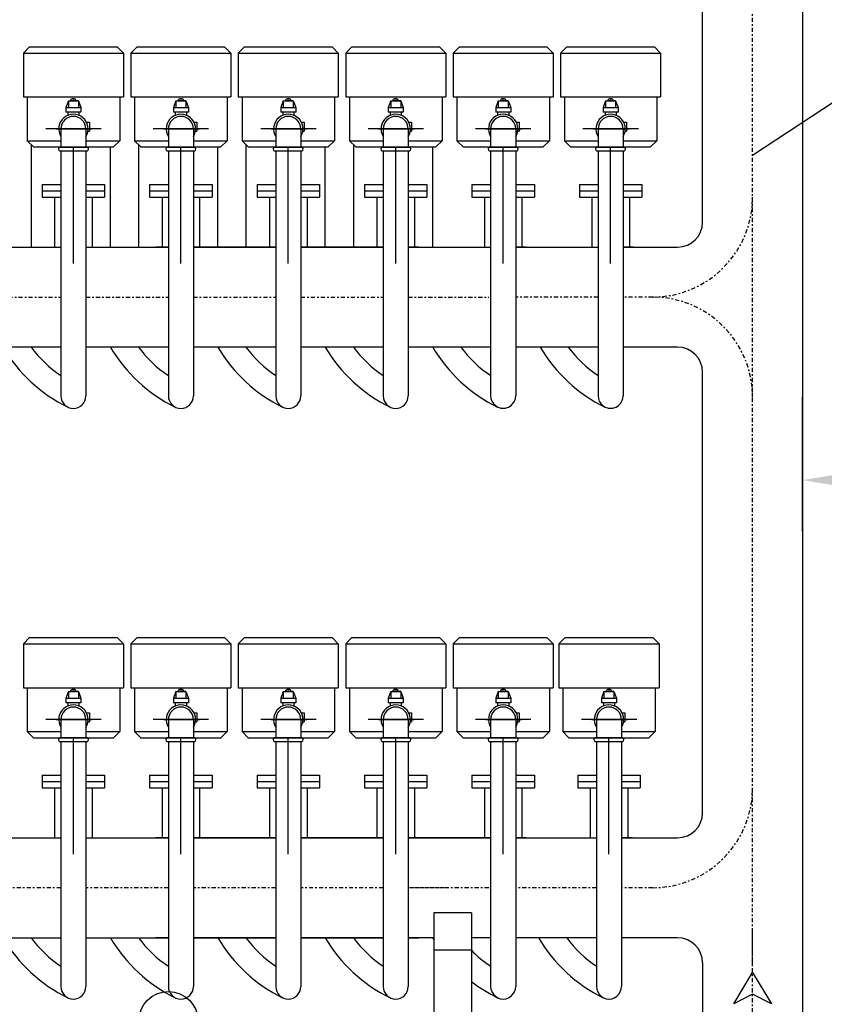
# Model space of a CAD drawing. Header units: millimetres. Extents: x -1738 to -1421, y 322 to 602.
# Tile 7 of 9: x -1536 to -1487, y 463 to 522. Entities that reach past the tile are written whole.
import ezdxf

# ---------------------------------------------------------------- set-up
doc = ezdxf.new("R2010")
doc.units = ezdxf.units.MM
doc.linetypes.add('TRAZO_Y_PUNTO', pattern=[1, 0.5, -0.25, 0, -0.25])
doc.layers.add('01___RLLN', color=7, linetype='Continuous')
doc.layers.add('POLIET', color=7, linetype='Continuous')

msp = doc.modelspace()

# ---------------------------------------------------------------- linework, layer by layer
at = {"lineweight": -3, "ltscale": 0.5}
for p, q in [((-1494.786, 510.334), (-1494.786, 536.76)), ((-1488.786, 535.26), (-1488.786, 459.038)), ((-1535.152, 520.834), (-1535.527, 520.459)), ((-1535.527, 520.459), (-1529.527, 520.459)), ((-1535.152, 520.834), (-1529.902, 520.834)), ((-1529.902, 520.834), (-1529.527, 520.459)), ((-1528.707, 520.834), (-1529.082, 520.459)), ((-1529.082, 520.459), (-1523.082, 520.459)), ((-1528.707, 520.834), (-1523.457, 520.834)), ((-1523.457, 520.834), (-1523.082, 520.459)), ((-1522.263, 520.834), (-1522.638, 520.459)), ((-1522.638, 520.459), (-1516.638, 520.459)), ((-1522.263, 520.834), (-1517.013, 520.834)), ((-1517.013, 520.834), (-1516.638, 520.459)), ((-1515.818, 520.834), (-1516.193, 520.459)), ((-1516.193, 520.459), (-1510.193, 520.459)), ((-1515.818, 520.834), (-1510.568, 520.834)), ((-1510.568, 520.834), (-1510.193, 520.459)), ((-1509.374, 520.834), (-1509.749, 520.459)), ((-1509.749, 520.459), (-1503.749, 520.459)), ((-1509.374, 520.834), (-1504.124, 520.834)), ((-1504.124, 520.834), (-1503.749, 520.459)), ((-1502.93, 520.834), (-1503.305, 520.459)), ((-1503.305, 520.459), (-1497.305, 520.459)), ((-1502.93, 520.834), (-1497.68, 520.834)), ((-1497.68, 520.834), (-1497.305, 520.459)), ((-1485.122, 518.719), (-1491.786, 514.32)), ((-1535.527, 517.834), (-1535.302, 517.834)), ((-1535.302, 517.834), (-1529.527, 517.834)), ((-1532.677, 517.608), (-1532.677, 517.691)), ((-1532.377, 517.608), (-1532.377, 517.691)), ((-1529.082, 517.834), (-1528.857, 517.834)), ((-1528.857, 517.834), (-1523.082, 517.834)), ((-1526.232, 517.608), (-1526.232, 517.691)), ((-1525.932, 517.608), (-1525.932, 517.691)), ((-1522.638, 517.834), (-1522.413, 517.834)), ((-1522.413, 517.834), (-1516.638, 517.834)), ((-1519.788, 517.608), (-1519.788, 517.691)), ((-1519.488, 517.608), (-1519.488, 517.691)), ((-1516.193, 517.834), (-1515.968, 517.834)), ((-1515.968, 517.834), (-1510.193, 517.834)), ((-1513.343, 517.608), (-1513.343, 517.691)), ((-1513.043, 517.608), (-1513.043, 517.691)), ((-1509.749, 517.834), (-1509.524, 517.834)), ((-1509.524, 517.834), (-1503.749, 517.834)), ((-1506.899, 517.608), (-1506.899, 517.691)), ((-1506.599, 517.608), (-1506.599, 517.691)), ((-1503.305, 517.834), (-1503.08, 517.834)), ((-1503.08, 517.834), (-1497.305, 517.834)), ((-1500.455, 517.608), (-1500.455, 517.691)), ((-1500.155, 517.608), (-1500.155, 517.691)), ((-1533.556, 515.92), (-1531.413, 515.92)), ((-1527.112, 515.92), (-1524.969, 515.92)), ((-1520.667, 515.92), (-1518.524, 515.92)), ((-1514.223, 515.92), (-1512.08, 515.92)), ((-1507.779, 515.92), (-1505.635, 515.92)), ((-1501.334, 515.92), (-1499.191, 515.92)), ((-1535.302, 515.209), (-1534.927, 514.834)), ((-1535.302, 515.209), (-1533.277, 515.209)), ((-1531.777, 515.209), (-1529.752, 515.209)), ((-1529.752, 515.209), (-1530.127, 514.834)), ((-1528.857, 515.209), (-1528.482, 514.834)), ((-1528.857, 515.209), (-1526.832, 515.209)), ((-1525.332, 515.209), (-1523.307, 515.209)), ((-1523.307, 515.209), (-1523.682, 514.834)), ((-1522.413, 515.209), (-1522.038, 514.834)), ((-1522.413, 515.209), (-1520.388, 515.209)), ((-1518.888, 515.209), (-1516.863, 515.209)), ((-1516.863, 515.209), (-1517.238, 514.834)), ((-1515.968, 515.209), (-1515.593, 514.834)), ((-1515.968, 515.209), (-1513.943, 515.209)), ((-1512.443, 515.209), (-1510.418, 515.209)), ((-1510.418, 515.209), (-1510.793, 514.834)), ((-1509.524, 515.209), (-1507.499, 515.209)), ((-1509.524, 515.209), (-1509.149, 514.834)), ((-1505.999, 515.209), (-1503.974, 515.209)), ((-1503.974, 515.209), (-1504.349, 514.834)), ((-1503.08, 515.209), (-1501.055, 515.209)), ((-1503.08, 515.209), (-1502.705, 514.834)), ((-1499.555, 515.209), (-1497.53, 515.209)), ((-1497.53, 515.209), (-1497.905, 514.834)), ((-1534.927, 514.834), (-1533.277, 514.834)), ((-1533.352, 514.603), (-1531.702, 514.603)), ((-1532.527, 509.942), (-1532.527, 514.828)), ((-1531.777, 514.834), (-1530.127, 514.834)), ((-1528.482, 514.834), (-1526.832, 514.834)), ((-1526.907, 514.603), (-1525.257, 514.603)), ((-1526.082, 509.942), (-1526.082, 514.828)), ((-1525.332, 514.834), (-1523.682, 514.834)), ((-1522.038, 514.834), (-1520.388, 514.834)), ((-1520.463, 514.603), (-1518.813, 514.603)), ((-1519.638, 509.942), (-1519.638, 514.828)), ((-1518.888, 514.834), (-1517.238, 514.834)), ((-1515.593, 514.834), (-1513.943, 514.834)), ((-1514.018, 514.603), (-1512.368, 514.603)), ((-1513.193, 509.942), (-1513.193, 514.828)), ((-1512.443, 514.834), (-1510.793, 514.834)), ((-1509.149, 514.834), (-1507.499, 514.834)), ((-1507.574, 514.603), (-1505.924, 514.603)), ((-1506.749, 509.942), (-1506.749, 514.828)), ((-1505.999, 514.834), (-1504.349, 514.834)), ((-1502.705, 514.834), (-1501.055, 514.834)), ((-1501.13, 514.603), (-1499.48, 514.603)), ((-1500.305, 509.942), (-1500.305, 514.828)), ((-1499.555, 514.834), (-1497.905, 514.834)), ((-1534.402, 512.584), (-1534.402, 511.834)), ((-1534.402, 512.584), (-1533.277, 512.584)), ((-1532.527, 507.842), (-1532.527, 512.727)), ((-1531.777, 512.584), (-1530.652, 512.584)), ((-1530.652, 512.584), (-1530.652, 511.834)), ((-1527.957, 512.584), (-1527.957, 511.834)), ((-1527.957, 512.584), (-1526.832, 512.584)), ((-1526.082, 507.842), (-1526.082, 512.727)), ((-1525.332, 512.584), (-1524.207, 512.584)), ((-1524.207, 512.584), (-1524.207, 511.834)), ((-1521.513, 512.584), (-1521.513, 511.834)), ((-1521.513, 512.584), (-1520.388, 512.584)), ((-1519.638, 507.842), (-1519.638, 512.727)), ((-1518.888, 512.584), (-1517.763, 512.584)), ((-1517.763, 512.584), (-1517.763, 511.834)), ((-1515.068, 512.584), (-1515.068, 511.834)), ((-1515.068, 512.584), (-1513.943, 512.584)), ((-1513.193, 507.842), (-1513.193, 512.727)), ((-1512.443, 512.584), (-1511.318, 512.584)), ((-1511.318, 512.584), (-1511.318, 511.834)), ((-1508.624, 512.584), (-1507.499, 512.584)), ((-1508.624, 512.584), (-1508.624, 511.834)), ((-1506.749, 507.842), (-1506.749, 512.727)), ((-1505.999, 512.584), (-1504.874, 512.584)), ((-1504.874, 512.584), (-1504.874, 511.834)), ((-1502.18, 512.584), (-1501.055, 512.584)), ((-1502.18, 512.584), (-1502.18, 511.834)), ((-1500.305, 507.842), (-1500.305, 512.727)), ((-1499.555, 512.584), (-1498.43, 512.584)), ((-1498.43, 512.584), (-1498.43, 511.834)), ((-1534.402, 512.209), (-1533.277, 512.209)), ((-1531.777, 512.209), (-1530.652, 512.209)), ((-1527.957, 512.209), (-1526.832, 512.209)), ((-1525.332, 512.209), (-1524.207, 512.209)), ((-1521.513, 512.209), (-1520.388, 512.209)), ((-1518.888, 512.209), (-1517.763, 512.209)), ((-1515.068, 512.209), (-1513.943, 512.209)), ((-1512.443, 512.209), (-1511.318, 512.209)), ((-1508.624, 512.209), (-1507.499, 512.209)), ((-1505.999, 512.209), (-1504.874, 512.209)), ((-1502.18, 512.209), (-1501.055, 512.209)), ((-1499.555, 512.209), (-1498.43, 512.209)), ((-1534.402, 511.834), (-1533.277, 511.834)), ((-1533.652, 511.834), (-1533.652, 508.834)), ((-1531.777, 511.834), (-1530.652, 511.834)), ((-1531.402, 511.834), (-1531.402, 508.834)), ((-1527.957, 511.834), (-1526.832, 511.834)), ((-1527.207, 511.834), (-1527.207, 508.834)), ((-1525.332, 511.834), (-1524.207, 511.834)), ((-1524.957, 511.834), (-1524.957, 508.834)), ((-1521.513, 511.834), (-1520.388, 511.834)), ((-1520.763, 511.834), (-1520.763, 508.834)), ((-1518.888, 511.834), (-1517.763, 511.834)), ((-1518.513, 511.834), (-1518.513, 508.834)), ((-1515.068, 511.834), (-1513.943, 511.834)), ((-1514.318, 511.834), (-1514.318, 508.834)), ((-1512.443, 511.834), (-1511.318, 511.834)), ((-1512.068, 511.834), (-1512.068, 508.834)), ((-1508.624, 511.834), (-1507.499, 511.834)), ((-1507.874, 511.834), (-1507.874, 508.834)), ((-1505.999, 511.834), (-1504.874, 511.834)), ((-1505.624, 511.834), (-1505.624, 508.834)), ((-1502.18, 511.834), (-1501.055, 511.834)), ((-1501.43, 511.834), (-1501.43, 508.834)), ((-1499.555, 511.834), (-1498.43, 511.834)), ((-1499.18, 511.834), (-1499.18, 508.834)), ((-1538.221, 508.834), (-1533.277, 508.834)), ((-1531.777, 508.834), (-1526.832, 508.834)), ((-1531.777, 508.834), (-1527.61, 508.834)), ((-1526.832, 508.834), (-1527.61, 508.834)), ((-1526.832, 508.834), (-1527.61, 508.834)), ((-1520.388, 508.834), (-1525.332, 508.834)), ((-1525.332, 508.834), (-1520.388, 508.834)), ((-1520.388, 508.834), (-1525.332, 508.834)), ((-1513.943, 508.834), (-1518.888, 508.834)), ((-1518.888, 508.834), (-1513.943, 508.834)), ((-1513.943, 508.834), (-1518.888, 508.834)), ((-1512.443, 508.834), (-1507.499, 508.834)), ((-1511.812, 508.834), (-1512.443, 508.834)), ((-1511.812, 508.834), (-1512.443, 508.834)), ((-1505.367, 508.834), (-1505.999, 508.834)), ((-1505.999, 508.834), (-1501.055, 508.834)), ((-1498.923, 508.834), (-1499.555, 508.834)), ((-1499.555, 508.834), (-1496.286, 508.834)), ((-1533.277, 502.834), (-1538.221, 502.834)), ((-1526.832, 502.834), (-1531.777, 502.834)), ((-1520.388, 502.834), (-1525.332, 502.834)), ((-1513.943, 502.834), (-1518.888, 502.834)), ((-1507.499, 502.834), (-1512.443, 502.834)), ((-1501.055, 502.834), (-1505.999, 502.834)), ((-1496.286, 502.834), (-1499.555, 502.834)), ((-1494.786, 474.907), (-1494.786, 501.334)), ((-1535.152, 485.407), (-1535.527, 485.032)), ((-1535.527, 485.032), (-1529.527, 485.032)), ((-1535.152, 485.407), (-1529.902, 485.407)), ((-1529.902, 485.407), (-1529.527, 485.032)), ((-1528.707, 485.407), (-1529.082, 485.032)), ((-1529.082, 485.032), (-1523.082, 485.032)), ((-1528.707, 485.407), (-1523.457, 485.407)), ((-1523.457, 485.407), (-1523.082, 485.032)), ((-1522.263, 485.407), (-1522.638, 485.032)), ((-1522.638, 485.032), (-1516.638, 485.032)), ((-1522.263, 485.407), (-1517.013, 485.407)), ((-1517.013, 485.407), (-1516.638, 485.032)), ((-1515.818, 485.407), (-1516.193, 485.032)), ((-1516.193, 485.032), (-1510.193, 485.032)), ((-1515.818, 485.407), (-1510.568, 485.407)), ((-1510.568, 485.407), (-1510.193, 485.032)), ((-1509.374, 485.407), (-1509.749, 485.032)), ((-1509.749, 485.032), (-1503.749, 485.032)), ((-1509.374, 485.407), (-1504.124, 485.407)), ((-1504.124, 485.407), (-1503.749, 485.032)), ((-1503.027, 485.407), (-1503.402, 485.032)), ((-1503.402, 485.032), (-1497.402, 485.032)), ((-1503.027, 485.407), (-1497.777, 485.407)), ((-1497.777, 485.407), (-1497.402, 485.032)), ((-1535.527, 482.407), (-1535.302, 482.407)), ((-1535.302, 482.407), (-1529.527, 482.407)), ((-1532.677, 482.181), (-1532.677, 482.264)), ((-1532.377, 482.181), (-1532.377, 482.264)), ((-1529.082, 482.407), (-1528.857, 482.407)), ((-1528.857, 482.407), (-1523.082, 482.407)), ((-1526.232, 482.181), (-1526.232, 482.264)), ((-1525.932, 482.181), (-1525.932, 482.264)), ((-1522.638, 482.407), (-1522.413, 482.407)), ((-1522.413, 482.407), (-1516.638, 482.407)), ((-1519.788, 482.181), (-1519.788, 482.264)), ((-1519.488, 482.181), (-1519.488, 482.264)), ((-1516.193, 482.407), (-1515.968, 482.407)), ((-1515.968, 482.407), (-1510.193, 482.407)), ((-1513.343, 482.181), (-1513.343, 482.264)), ((-1513.043, 482.181), (-1513.043, 482.264)), ((-1509.749, 482.407), (-1509.524, 482.407)), ((-1509.524, 482.407), (-1503.749, 482.407)), ((-1506.899, 482.181), (-1506.899, 482.264)), ((-1506.599, 482.181), (-1506.599, 482.264)), ((-1503.402, 482.407), (-1503.177, 482.407)), ((-1503.177, 482.407), (-1497.402, 482.407)), ((-1500.552, 482.181), (-1500.552, 482.264)), ((-1500.252, 482.181), (-1500.252, 482.264)), ((-1533.556, 480.494), (-1531.413, 480.494)), ((-1527.112, 480.494), (-1524.969, 480.494)), ((-1520.667, 480.494), (-1518.524, 480.494)), ((-1514.223, 480.494), (-1512.08, 480.494)), ((-1507.779, 480.494), (-1505.635, 480.494)), ((-1501.432, 480.494), (-1499.288, 480.494)), ((-1535.302, 479.782), (-1533.277, 479.782)), ((-1535.302, 479.782), (-1534.927, 479.407)), ((-1531.777, 479.782), (-1529.752, 479.782)), ((-1529.752, 479.782), (-1530.127, 479.407)), ((-1528.857, 479.782), (-1526.832, 479.782)), ((-1528.857, 479.782), (-1528.482, 479.407)), ((-1525.332, 479.782), (-1523.307, 479.782)), ((-1523.307, 479.782), (-1523.682, 479.407)), ((-1522.413, 479.782), (-1520.388, 479.782)), ((-1522.413, 479.782), (-1522.038, 479.407)), ((-1518.888, 479.782), (-1516.863, 479.782)), ((-1516.863, 479.782), (-1517.238, 479.407)), ((-1515.968, 479.782), (-1513.943, 479.782)), ((-1515.968, 479.782), (-1515.593, 479.407)), ((-1512.443, 479.782), (-1510.418, 479.782)), ((-1510.418, 479.782), (-1510.793, 479.407)), ((-1509.524, 479.782), (-1507.499, 479.782)), ((-1509.524, 479.782), (-1509.149, 479.407)), ((-1505.999, 479.782), (-1503.974, 479.782)), ((-1503.974, 479.782), (-1504.349, 479.407)), ((-1503.177, 479.782), (-1501.152, 479.782)), ((-1503.177, 479.782), (-1502.802, 479.407)), ((-1499.652, 479.782), (-1497.627, 479.782)), ((-1497.627, 479.782), (-1498.002, 479.407)), ((-1534.927, 479.407), (-1533.277, 479.407)), ((-1533.352, 479.177), (-1531.702, 479.177)), ((-1532.527, 474.516), (-1532.527, 479.402)), ((-1531.777, 479.407), (-1530.127, 479.407)), ((-1528.482, 479.407), (-1526.832, 479.407)), ((-1526.907, 479.177), (-1525.257, 479.177)), ((-1526.082, 474.516), (-1526.082, 479.402)), ((-1525.332, 479.407), (-1523.682, 479.407)), ((-1522.038, 479.407), (-1520.388, 479.407)), ((-1520.463, 479.177), (-1518.813, 479.177)), ((-1519.638, 474.516), (-1519.638, 479.402)), ((-1518.888, 479.407), (-1517.238, 479.407)), ((-1515.593, 479.407), (-1513.943, 479.407)), ((-1514.018, 479.177), (-1512.368, 479.177)), ((-1513.193, 474.516), (-1513.193, 479.402)), ((-1512.443, 479.407), (-1510.793, 479.407)), ((-1509.149, 479.407), (-1507.499, 479.407)), ((-1507.574, 479.177), (-1505.924, 479.177)), ((-1506.749, 474.516), (-1506.749, 479.402)), ((-1505.999, 479.407), (-1504.349, 479.407)), ((-1502.802, 479.407), (-1501.152, 479.407)), ((-1501.227, 479.177), (-1499.577, 479.177)), ((-1500.402, 474.516), (-1500.402, 479.402)), ((-1499.652, 479.407), (-1498.002, 479.407)), ((-1534.402, 477.157), (-1533.277, 477.157)), ((-1534.402, 477.157), (-1534.402, 476.407)), ((-1532.527, 472.415), (-1532.527, 477.301)), ((-1531.777, 477.157), (-1530.652, 477.157)), ((-1530.652, 477.157), (-1530.652, 476.407)), ((-1527.957, 477.157), (-1526.832, 477.157)), ((-1527.957, 477.157), (-1527.957, 476.407)), ((-1526.082, 472.415), (-1526.082, 477.301)), ((-1525.332, 477.157), (-1524.207, 477.157)), ((-1524.207, 477.157), (-1524.207, 476.407)), ((-1521.513, 477.157), (-1520.388, 477.157)), ((-1521.513, 477.157), (-1521.513, 476.407)), ((-1519.638, 472.415), (-1519.638, 477.301)), ((-1518.888, 477.157), (-1517.763, 477.157)), ((-1517.763, 477.157), (-1517.763, 476.407)), ((-1515.068, 477.157), (-1513.943, 477.157)), ((-1515.068, 477.157), (-1515.068, 476.407)), ((-1513.193, 472.415), (-1513.193, 477.301)), ((-1512.443, 477.157), (-1511.318, 477.157)), ((-1511.318, 477.157), (-1511.318, 476.407)), ((-1508.624, 477.157), (-1507.499, 477.157)), ((-1508.624, 477.157), (-1508.624, 476.407)), ((-1506.749, 472.415), (-1506.749, 477.301)), ((-1505.999, 477.157), (-1504.874, 477.157)), ((-1504.874, 477.157), (-1504.874, 476.407)), ((-1502.277, 477.157), (-1501.152, 477.157)), ((-1502.277, 477.157), (-1502.277, 476.407)), ((-1500.402, 472.415), (-1500.402, 477.301)), ((-1499.652, 477.157), (-1498.527, 477.157)), ((-1498.527, 477.157), (-1498.527, 476.407)), ((-1534.402, 476.782), (-1533.277, 476.782)), ((-1531.777, 476.782), (-1530.652, 476.782)), ((-1527.957, 476.782), (-1526.832, 476.782)), ((-1525.332, 476.782), (-1524.207, 476.782)), ((-1521.513, 476.782), (-1520.388, 476.782)), ((-1518.888, 476.782), (-1517.763, 476.782)), ((-1515.068, 476.782), (-1513.943, 476.782)), ((-1512.443, 476.782), (-1511.318, 476.782)), ((-1508.624, 476.782), (-1507.499, 476.782)), ((-1505.999, 476.782), (-1504.874, 476.782)), ((-1502.277, 476.782), (-1501.152, 476.782)), ((-1499.652, 476.782), (-1498.527, 476.782)), ((-1534.402, 476.407), (-1533.277, 476.407)), ((-1533.652, 476.407), (-1533.652, 473.407)), ((-1531.777, 476.407), (-1530.652, 476.407)), ((-1531.402, 476.407), (-1531.402, 473.407)), ((-1527.957, 476.407), (-1526.832, 476.407)), ((-1527.207, 476.407), (-1527.207, 473.407)), ((-1525.332, 476.407), (-1524.207, 476.407)), ((-1524.957, 476.407), (-1524.957, 473.407)), ((-1521.513, 476.407), (-1520.388, 476.407)), ((-1520.763, 476.407), (-1520.763, 473.407)), ((-1518.888, 476.407), (-1517.763, 476.407)), ((-1518.513, 476.407), (-1518.513, 473.407)), ((-1515.068, 476.407), (-1513.943, 476.407)), ((-1514.318, 476.407), (-1514.318, 473.407)), ((-1512.443, 476.407), (-1511.318, 476.407)), ((-1512.068, 476.407), (-1512.068, 473.407)), ((-1508.624, 476.407), (-1507.499, 476.407)), ((-1507.874, 476.407), (-1507.874, 473.407)), ((-1505.999, 476.407), (-1504.874, 476.407)), ((-1505.624, 476.407), (-1505.624, 473.407)), ((-1502.277, 476.407), (-1501.152, 476.407)), ((-1501.527, 476.407), (-1501.527, 473.407)), ((-1499.652, 476.407), (-1498.527, 476.407)), ((-1499.277, 476.407), (-1499.277, 473.407)), ((-1538.221, 473.407), (-1533.277, 473.407)), ((-1531.777, 473.407), (-1526.832, 473.407)), ((-1526.832, 473.407), (-1527.61, 473.407)), ((-1520.388, 473.407), (-1525.332, 473.407)), ((-1525.332, 473.407), (-1520.388, 473.407)), ((-1513.943, 473.407), (-1518.888, 473.407)), ((-1518.888, 473.407), (-1513.943, 473.407)), ((-1513.943, 473.407), (-1516.756, 473.407)), ((-1516.756, 473.407), (-1513.943, 473.407)), ((-1511.812, 473.407), (-1512.443, 473.407)), ((-1512.443, 473.407), (-1511.812, 473.407)), ((-1511.812, 473.407), (-1512.443, 473.407)), ((-1512.443, 473.407), (-1511.812, 473.407)), ((-1511.812, 473.407), (-1507.499, 473.407)), ((-1507.499, 473.407), (-1511.812, 473.407)), ((-1505.367, 473.407), (-1505.999, 473.407)), ((-1505.999, 473.407), (-1501.152, 473.407)), ((-1499.652, 473.407), (-1496.286, 473.407)), ((-1499.021, 473.407), (-1499.652, 473.407)), ((-1510.9, 468.907), (-1510.9, 455.038)), ((-1508.65, 468.907), (-1510.9, 468.907)), ((-1508.65, 468.907), (-1508.65, 455.038)), ((-1538.221, 467.407), (-1533.277, 467.407)), ((-1538.221, 467.407), (-1533.277, 467.407)), ((-1531.777, 467.407), (-1526.832, 467.407)), ((-1531.777, 467.407), (-1527.61, 467.407)), ((-1526.832, 467.407), (-1527.61, 467.407)), ((-1520.388, 467.407), (-1525.332, 467.407)), ((-1525.332, 467.407), (-1520.388, 467.407)), ((-1513.943, 467.407), (-1518.888, 467.407)), ((-1518.888, 467.407), (-1513.943, 467.407)), ((-1516.756, 467.407), (-1513.943, 467.407)), ((-1513.943, 467.407), (-1516.756, 467.407)), ((-1512.443, 467.407), (-1511.812, 467.407)), ((-1510.9, 467.407), (-1512.443, 467.407)), ((-1510.9, 467.407), (-1512.443, 467.407)), ((-1507.499, 467.407), (-1508.65, 467.407)), ((-1507.499, 467.407), (-1508.65, 467.407)), ((-1501.152, 467.407), (-1505.999, 467.407)), ((-1496.286, 467.407), (-1499.652, 467.407)), ((-1508.65, 466.657), (-1510.9, 466.657)), ((-1494.786, 465.907), (-1494.786, 459.038)), ((-1492.911, 463.443), (-1491.786, 465.33)), ((-1491.786, 465.33), (-1490.661, 463.443)), ((-1491.786, 464.021), (-1492.911, 463.443)), ((-1490.661, 463.443), (-1491.786, 464.021))]:
    msp.add_line(p, q, dxfattribs=at)
at = {"linetype": 'TRAZO_Y_PUNTO', "lineweight": -3, "ltscale": 0.5}
for p, q in [((-1491.786, 460.535), (-1491.786, 535.26)), ((-1538.221, 505.834), (-1533.277, 505.834)), ((-1531.777, 505.834), (-1526.832, 505.834)), ((-1525.332, 505.834), (-1520.388, 505.834)), ((-1518.888, 505.834), (-1513.943, 505.834)), ((-1512.443, 505.834), (-1507.617, 505.834)), ((-1501.055, 505.834), (-1505.999, 505.834)), ((-1497.786, 505.834), (-1499.555, 505.834)), ((-1533.277, 470.407), (-1538.221, 470.407)), ((-1526.832, 470.407), (-1531.777, 470.407)), ((-1520.388, 470.407), (-1525.332, 470.407)), ((-1513.943, 470.407), (-1518.888, 470.407)), ((-1513.943, 470.407), (-1516.756, 470.407)), ((-1510.312, 470.407), (-1512.443, 470.407)), ((-1507.617, 470.407), (-1512.443, 470.407)), ((-1501.152, 470.407), (-1505.999, 470.407)), ((-1497.786, 470.407), (-1499.652, 470.407)), ((-1497.786, 470.407), (-1499.652, 470.407)), ((-1491.786, 465.799), (-1491.786, 467.923))]:
    msp.add_line(p, q, dxfattribs=at)
at = {"linetype": 'Continuous', "lineweight": -3, "ltscale": 0.5}
for p, q in [((-1535.527, 520.459), (-1535.527, 517.834)), ((-1529.527, 520.459), (-1529.527, 517.834)), ((-1529.082, 520.459), (-1529.082, 517.834)), ((-1523.082, 520.459), (-1523.082, 517.834)), ((-1522.638, 520.459), (-1522.638, 517.834)), ((-1516.638, 520.459), (-1516.638, 517.834)), ((-1516.193, 520.459), (-1516.193, 517.834)), ((-1510.193, 520.459), (-1510.193, 517.834)), ((-1509.749, 520.459), (-1509.749, 517.834)), ((-1503.749, 520.459), (-1503.749, 517.834)), ((-1503.305, 520.459), (-1503.305, 517.834)), ((-1497.305, 520.459), (-1497.305, 517.834)), ((-1535.302, 517.834), (-1535.302, 515.209)), ((-1532.827, 517.608), (-1532.827, 517.195)), ((-1532.227, 517.608), (-1532.227, 517.195)), ((-1529.752, 517.834), (-1529.752, 515.209)), ((-1528.857, 517.834), (-1528.857, 515.209)), ((-1526.382, 517.608), (-1526.382, 517.195)), ((-1525.782, 517.608), (-1525.782, 517.195)), ((-1523.307, 517.834), (-1523.307, 515.209)), ((-1522.413, 517.834), (-1522.413, 515.209)), ((-1519.938, 517.608), (-1519.938, 517.195)), ((-1519.338, 517.608), (-1519.338, 517.195)), ((-1516.863, 517.834), (-1516.863, 515.209)), ((-1515.968, 517.834), (-1515.968, 515.209)), ((-1513.493, 517.608), (-1513.493, 517.195)), ((-1512.893, 517.608), (-1512.893, 517.195)), ((-1510.418, 517.834), (-1510.418, 515.209)), ((-1509.524, 517.834), (-1509.524, 515.209)), ((-1507.049, 517.608), (-1507.049, 517.195)), ((-1506.449, 517.608), (-1506.449, 517.195)), ((-1503.974, 517.834), (-1503.974, 515.209)), ((-1503.08, 517.834), (-1503.08, 515.209)), ((-1500.605, 517.608), (-1500.605, 517.195)), ((-1500.005, 517.608), (-1500.005, 517.195)), ((-1497.53, 517.834), (-1497.53, 515.209)), ((-1532.977, 517.195), (-1532.977, 516.933)), ((-1532.862, 516.933), (-1532.862, 516.734)), ((-1532.192, 516.933), (-1532.192, 516.734)), ((-1532.077, 517.195), (-1532.077, 516.933)), ((-1526.532, 517.195), (-1526.532, 516.933)), ((-1526.417, 516.933), (-1526.417, 516.734)), ((-1525.747, 516.933), (-1525.747, 516.734)), ((-1525.632, 517.195), (-1525.632, 516.933)), ((-1520.088, 517.195), (-1520.088, 516.933)), ((-1519.973, 516.933), (-1519.973, 516.734)), ((-1519.303, 516.933), (-1519.303, 516.734)), ((-1519.188, 517.195), (-1519.188, 516.933)), ((-1513.643, 517.195), (-1513.643, 516.933)), ((-1513.528, 516.933), (-1513.528, 516.734)), ((-1512.858, 516.933), (-1512.858, 516.734)), ((-1512.743, 517.195), (-1512.743, 516.933)), ((-1507.199, 517.195), (-1507.199, 516.933)), ((-1507.084, 516.933), (-1507.084, 516.734)), ((-1506.414, 516.933), (-1506.414, 516.734)), ((-1506.299, 517.195), (-1506.299, 516.933)), ((-1500.755, 517.195), (-1500.755, 516.933)), ((-1500.64, 516.933), (-1500.64, 516.734)), ((-1499.97, 516.933), (-1499.97, 516.734)), ((-1499.855, 517.195), (-1499.855, 516.933)), ((-1533.277, 515.92), (-1533.277, 514.828)), ((-1531.777, 515.92), (-1531.777, 514.828)), ((-1526.832, 515.92), (-1526.832, 514.828)), ((-1525.332, 515.92), (-1525.332, 514.828)), ((-1520.388, 515.92), (-1520.388, 514.828)), ((-1518.888, 515.92), (-1518.888, 514.828)), ((-1513.943, 515.92), (-1513.943, 514.828)), ((-1512.443, 515.92), (-1512.443, 514.828)), ((-1507.499, 515.92), (-1507.499, 514.828)), ((-1505.999, 515.92), (-1505.999, 514.828)), ((-1501.055, 515.92), (-1501.055, 514.828)), ((-1499.555, 515.92), (-1499.555, 514.828)), ((-1533.277, 514.603), (-1533.277, 500.31)), ((-1531.777, 514.603), (-1531.777, 500.31)), ((-1526.832, 514.603), (-1526.832, 500.31)), ((-1525.332, 514.603), (-1525.332, 500.31)), ((-1520.388, 514.603), (-1520.388, 500.31)), ((-1518.888, 514.603), (-1518.888, 500.31)), ((-1513.943, 514.603), (-1513.943, 500.31)), ((-1512.443, 514.603), (-1512.443, 500.31)), ((-1507.499, 514.609), (-1507.499, 500.316)), ((-1505.999, 514.609), (-1505.999, 499.912)), ((-1501.055, 514.609), (-1501.055, 500.316)), ((-1499.555, 514.609), (-1499.555, 499.912)), ((-1533.277, 513.82), (-1533.277, 512.727)), ((-1531.777, 513.82), (-1531.777, 512.727)), ((-1526.832, 513.82), (-1526.832, 512.727)), ((-1525.332, 513.82), (-1525.332, 512.727)), ((-1520.388, 513.82), (-1520.388, 512.727)), ((-1518.888, 513.82), (-1518.888, 512.727)), ((-1513.943, 513.82), (-1513.943, 512.727)), ((-1512.443, 513.82), (-1512.443, 512.727)), ((-1507.499, 513.82), (-1507.499, 512.727)), ((-1505.999, 513.82), (-1505.999, 512.727)), ((-1501.055, 513.82), (-1501.055, 512.727)), ((-1499.555, 513.82), (-1499.555, 512.727)), ((-1533.277, 512.502), (-1533.277, 499.906)), ((-1531.777, 512.502), (-1531.777, 499.906)), ((-1526.832, 512.502), (-1526.832, 499.906)), ((-1525.332, 512.502), (-1525.332, 499.906)), ((-1520.388, 512.502), (-1520.388, 499.906)), ((-1518.888, 512.502), (-1518.888, 499.906)), ((-1513.943, 512.502), (-1513.943, 499.906)), ((-1512.443, 512.502), (-1512.443, 499.906)), ((-1507.499, 512.508), (-1507.499, 499.912)), ((-1505.999, 512.508), (-1505.999, 504.334)), ((-1501.055, 512.508), (-1501.055, 499.912)), ((-1499.555, 512.508), (-1499.555, 504.334)), ((-1535.527, 485.032), (-1535.527, 482.407)), ((-1529.527, 485.032), (-1529.527, 482.407)), ((-1529.082, 485.032), (-1529.082, 482.407)), ((-1523.082, 485.032), (-1523.082, 482.407)), ((-1522.638, 485.032), (-1522.638, 482.407)), ((-1516.638, 485.032), (-1516.638, 482.407)), ((-1516.193, 485.032), (-1516.193, 482.407)), ((-1510.193, 485.032), (-1510.193, 482.407)), ((-1509.749, 485.032), (-1509.749, 482.407)), ((-1503.749, 485.032), (-1503.749, 482.407)), ((-1503.402, 485.032), (-1503.402, 482.407)), ((-1497.402, 485.032), (-1497.402, 482.407)), ((-1535.302, 482.407), (-1535.302, 479.782)), ((-1532.827, 482.181), (-1532.827, 481.769)), ((-1532.227, 482.181), (-1532.227, 481.769)), ((-1529.752, 482.407), (-1529.752, 479.782)), ((-1528.857, 482.407), (-1528.857, 479.782)), ((-1526.382, 482.181), (-1526.382, 481.769)), ((-1525.782, 482.181), (-1525.782, 481.769)), ((-1523.307, 482.407), (-1523.307, 479.782)), ((-1522.413, 482.407), (-1522.413, 479.782)), ((-1519.938, 482.181), (-1519.938, 481.769)), ((-1519.338, 482.181), (-1519.338, 481.769)), ((-1516.863, 482.407), (-1516.863, 479.782)), ((-1515.968, 482.407), (-1515.968, 479.782)), ((-1513.493, 482.181), (-1513.493, 481.769)), ((-1512.893, 482.181), (-1512.893, 481.769)), ((-1510.418, 482.407), (-1510.418, 479.782)), ((-1509.524, 482.407), (-1509.524, 479.782)), ((-1507.049, 482.181), (-1507.049, 481.769)), ((-1506.449, 482.181), (-1506.449, 481.769)), ((-1503.974, 482.407), (-1503.974, 479.782)), ((-1503.177, 482.407), (-1503.177, 479.782)), ((-1500.702, 482.181), (-1500.702, 481.769)), ((-1500.102, 482.181), (-1500.102, 481.769)), ((-1497.627, 482.407), (-1497.627, 479.782)), ((-1532.977, 481.769), (-1532.977, 481.506)), ((-1532.862, 481.506), (-1532.862, 481.308)), ((-1532.192, 481.506), (-1532.192, 481.308)), ((-1532.077, 481.769), (-1532.077, 481.506)), ((-1526.532, 481.769), (-1526.532, 481.506)), ((-1526.417, 481.506), (-1526.417, 481.308)), ((-1525.747, 481.506), (-1525.747, 481.308)), ((-1525.632, 481.769), (-1525.632, 481.506)), ((-1520.088, 481.769), (-1520.088, 481.506)), ((-1519.973, 481.506), (-1519.973, 481.308)), ((-1519.303, 481.506), (-1519.303, 481.308)), ((-1519.188, 481.769), (-1519.188, 481.506)), ((-1513.643, 481.769), (-1513.643, 481.506)), ((-1513.528, 481.506), (-1513.528, 481.308)), ((-1512.858, 481.506), (-1512.858, 481.308)), ((-1512.743, 481.769), (-1512.743, 481.506)), ((-1507.199, 481.769), (-1507.199, 481.506)), ((-1507.084, 481.506), (-1507.084, 481.308)), ((-1506.414, 481.506), (-1506.414, 481.308)), ((-1506.299, 481.769), (-1506.299, 481.506)), ((-1500.852, 481.769), (-1500.852, 481.506)), ((-1500.737, 481.506), (-1500.737, 481.308)), ((-1500.067, 481.506), (-1500.067, 481.308)), ((-1499.952, 481.769), (-1499.952, 481.506)), ((-1533.277, 480.494), (-1533.277, 479.402)), ((-1531.777, 480.494), (-1531.777, 479.402)), ((-1526.832, 480.494), (-1526.832, 479.402)), ((-1525.332, 480.494), (-1525.332, 479.402)), ((-1520.388, 480.494), (-1520.388, 479.402)), ((-1518.888, 480.494), (-1518.888, 479.402)), ((-1513.943, 480.494), (-1513.943, 479.402)), ((-1512.443, 480.494), (-1512.443, 479.402)), ((-1507.499, 480.494), (-1507.499, 479.402)), ((-1505.999, 480.494), (-1505.999, 479.402)), ((-1501.152, 480.494), (-1501.152, 479.402)), ((-1499.652, 480.494), (-1499.652, 479.402)), ((-1533.277, 479.177), (-1533.277, 464.883)), ((-1531.777, 479.177), (-1531.777, 464.883)), ((-1526.832, 479.177), (-1526.832, 464.883)), ((-1525.332, 479.177), (-1525.332, 464.883)), ((-1520.388, 479.177), (-1520.388, 464.883)), ((-1518.888, 479.177), (-1518.888, 464.883)), ((-1513.943, 479.177), (-1513.943, 464.883)), ((-1512.443, 479.177), (-1512.443, 464.883)), ((-1507.499, 479.182), (-1507.499, 464.889)), ((-1505.999, 479.182), (-1505.999, 464.485)), ((-1501.152, 479.182), (-1501.152, 464.889)), ((-1499.652, 479.182), (-1499.652, 464.485)), ((-1533.277, 478.393), (-1533.277, 477.301)), ((-1531.777, 478.393), (-1531.777, 477.301)), ((-1526.832, 478.393), (-1526.832, 477.301)), ((-1525.332, 478.393), (-1525.332, 477.301)), ((-1520.388, 478.393), (-1520.388, 477.301)), ((-1518.888, 478.393), (-1518.888, 477.301)), ((-1513.943, 478.393), (-1513.943, 477.301)), ((-1512.443, 478.393), (-1512.443, 477.301)), ((-1507.499, 478.393), (-1507.499, 477.301)), ((-1505.999, 478.393), (-1505.999, 477.301)), ((-1501.152, 478.393), (-1501.152, 477.301)), ((-1499.652, 478.393), (-1499.652, 477.301)), ((-1533.277, 477.076), (-1533.277, 464.48)), ((-1531.777, 477.076), (-1531.777, 464.48)), ((-1526.832, 477.076), (-1526.832, 464.48)), ((-1525.332, 477.076), (-1525.332, 464.48)), ((-1520.388, 477.076), (-1520.388, 464.48)), ((-1518.888, 477.076), (-1518.888, 464.48)), ((-1513.943, 477.076), (-1513.943, 464.48)), ((-1512.443, 477.076), (-1512.443, 464.48)), ((-1507.499, 477.082), (-1507.499, 464.485)), ((-1505.999, 477.082), (-1505.999, 468.907)), ((-1501.152, 477.082), (-1501.152, 464.485)), ((-1499.652, 477.082), (-1499.652, 468.907))]:
    msp.add_line(p, q, dxfattribs=at)
at = {"color": 0, "linetype": 'ByBlock', "lineweight": -3, "ltscale": 0.5}
msp.add_line((-1488.786, 491.803), (-1488.786, 499.834), dxfattribs=at)
msp.add_line((-1488.786, 491.803), (-1488.786, 499.834), dxfattribs=at)
at = {"lineweight": -3, "ltscale": 0.5}
msp.add_circle((-1526.826, 462.406), 1.774, dxfattribs=at)
for centre, radius, start, end in [((-1533.305, 514.715), 0.122, 112.61986, 247.38014), ((-1531.749, 514.715), 0.122, 292.61986, 67.38014), ((-1526.86, 514.715), 0.122, 112.61986, 247.38014), ((-1525.304, 514.715), 0.122, 292.61986, 67.38014), ((-1520.416, 514.715), 0.122, 112.61986, 247.38014), ((-1518.86, 514.715), 0.122, 292.61986, 67.38014), ((-1513.972, 514.715), 0.122, 112.61986, 247.38014), ((-1512.415, 514.715), 0.122, 292.61986, 67.38014), ((-1507.527, 514.715), 0.122, 112.61986, 247.38014), ((-1505.971, 514.715), 0.122, 292.61986, 67.38014), ((-1501.083, 514.715), 0.122, 112.61986, 247.38014), ((-1499.526, 514.715), 0.122, 292.61986, 67.38014), ((-1496.286, 510.334), 1.5, 270, 0), ((-1496.286, 501.334), 1.5, 0, 90), ((-1532.527, 499.906), 0.75, 180, 0), ((-1526.082, 499.906), 0.75, 180, 0), ((-1519.638, 499.906), 0.75, 180, 0), ((-1513.193, 499.906), 0.75, 180, 0), ((-1506.749, 499.912), 0.75, 180, 282.42672), ((-1506.749, 499.912), 0.75, 257.57328, 0), ((-1500.305, 499.912), 0.75, 180, 282.42672), ((-1500.305, 499.912), 0.75, 257.57328, 0), ((-1533.305, 479.289), 0.122, 112.61986, 247.38014), ((-1531.749, 479.289), 0.122, 292.61986, 67.38014), ((-1526.86, 479.289), 0.122, 112.61986, 247.38014), ((-1525.304, 479.289), 0.122, 292.61986, 67.38014), ((-1520.416, 479.289), 0.122, 112.61986, 247.38014), ((-1518.86, 479.289), 0.122, 292.61986, 67.38014), ((-1513.972, 479.289), 0.122, 112.61986, 247.38014), ((-1512.415, 479.289), 0.122, 292.61986, 67.38014), ((-1507.527, 479.289), 0.122, 112.61986, 247.38014), ((-1505.971, 479.289), 0.122, 292.61986, 67.38014), ((-1501.18, 479.289), 0.122, 112.61986, 247.38014), ((-1499.624, 479.289), 0.122, 292.61986, 67.38014), ((-1496.286, 474.907), 1.5, 270, 0), ((-1496.286, 465.907), 1.5, 0, 90), ((-1532.527, 464.48), 0.75, 180, 0), ((-1526.082, 464.48), 0.75, 180, 0), ((-1519.638, 464.48), 0.75, 180, 0), ((-1513.193, 464.48), 0.75, 180, 0), ((-1506.749, 464.485), 0.75, 180, 282.42672), ((-1506.749, 464.485), 0.75, 257.57328, 0), ((-1500.402, 464.485), 0.75, 180, 282.42672), ((-1500.402, 464.485), 0.75, 257.57328, 0)]:
    msp.add_arc(centre, radius, start, end, dxfattribs=at)
at = {"linetype": 'TRAZO_Y_PUNTO', "lineweight": -3, "ltscale": 0.5}
for centre, start, end in [((-1497.786, 511.834), 270, 0), ((-1497.786, 499.834), 0, 90), ((-1497.786, 476.407), 270, 0)]:
    msp.add_arc(centre, 6, start, end, dxfattribs=at)
at = {"color": 0, "linetype": 'ByBlock', "lineweight": -3, "ltscale": 0.5}
msp.add_solid([(-1486.386, 495.255), (-1486.386, 494.455), (-1488.786, 494.855)], dxfattribs=at)
at = {"layer": '01___RLLN', "color": 7, "linetype": 'Continuous', "lineweight": -3}
for p, q in [((-1535.065, 514.972), (-1535.065, 508.834)), ((-1528.621, 514.972), (-1528.621, 508.834)), ((-1522.176, 514.972), (-1522.176, 508.834)), ((-1515.732, 514.972), (-1515.732, 508.834)), ((-1530.309, 508.834), (-1530.309, 514.834)), ((-1523.864, 508.834), (-1523.864, 514.834)), ((-1517.42, 508.834), (-1517.42, 514.834)), ((-1510.976, 508.84), (-1510.976, 514.84))]:
    msp.add_line(p, q, dxfattribs=at)
at = {"layer": 'POLIET', "lineweight": -3, "ltscale": 0.5}
for p, q in [((-1532.827, 517.608), (-1532.977, 517.195)), ((-1532.827, 517.608), (-1532.227, 517.608)), ((-1532.227, 517.608), (-1532.714, 517.608)), ((-1532.452, 517.72), (-1532.602, 517.72)), ((-1532.227, 517.608), (-1532.077, 517.195)), ((-1526.382, 517.608), (-1526.532, 517.195)), ((-1526.382, 517.608), (-1525.782, 517.608)), ((-1525.782, 517.608), (-1526.27, 517.608)), ((-1526.007, 517.72), (-1526.157, 517.72)), ((-1525.782, 517.608), (-1525.632, 517.195)), ((-1519.938, 517.608), (-1520.088, 517.195)), ((-1519.938, 517.608), (-1519.338, 517.608)), ((-1519.338, 517.608), (-1519.825, 517.608)), ((-1519.563, 517.72), (-1519.713, 517.72)), ((-1519.338, 517.608), (-1519.188, 517.195)), ((-1513.493, 517.608), (-1513.643, 517.195)), ((-1513.493, 517.608), (-1512.893, 517.608)), ((-1512.893, 517.608), (-1513.381, 517.608)), ((-1513.118, 517.72), (-1513.268, 517.72)), ((-1512.893, 517.608), (-1512.743, 517.195)), ((-1507.049, 517.608), (-1507.199, 517.195)), ((-1507.049, 517.608), (-1506.449, 517.608)), ((-1506.449, 517.608), (-1506.936, 517.608)), ((-1506.674, 517.72), (-1506.824, 517.72)), ((-1506.449, 517.608), (-1506.299, 517.195)), ((-1500.605, 517.608), (-1500.755, 517.195)), ((-1500.605, 517.608), (-1500.005, 517.608)), ((-1500.005, 517.608), (-1500.492, 517.608)), ((-1500.23, 517.72), (-1500.38, 517.72)), ((-1500.005, 517.608), (-1499.855, 517.195)), ((-1532.977, 517.195), (-1532.077, 517.195)), ((-1532.977, 516.934), (-1532.077, 516.934)), ((-1526.532, 517.195), (-1525.632, 517.195)), ((-1526.532, 516.934), (-1525.632, 516.934)), ((-1520.088, 517.195), (-1519.188, 517.195)), ((-1520.088, 516.934), (-1519.188, 516.934)), ((-1513.643, 517.195), (-1512.743, 517.195)), ((-1513.643, 516.934), (-1512.743, 516.934)), ((-1507.199, 517.195), (-1506.299, 517.195)), ((-1507.199, 516.934), (-1506.299, 516.934)), ((-1500.755, 517.195), (-1499.855, 517.195)), ((-1500.755, 516.934), (-1499.855, 516.934)), ((-1531.742, 516.318), (-1531.571, 516.318)), ((-1531.571, 516.318), (-1531.571, 515.793)), ((-1525.297, 516.318), (-1525.127, 516.318)), ((-1525.127, 516.318), (-1525.127, 515.793)), ((-1518.853, 516.318), (-1518.682, 516.318)), ((-1518.682, 516.318), (-1518.682, 515.793)), ((-1512.408, 516.318), (-1512.238, 516.318)), ((-1512.238, 516.318), (-1512.238, 515.793)), ((-1505.964, 516.318), (-1505.793, 516.318)), ((-1505.793, 516.318), (-1505.793, 515.793)), ((-1499.519, 516.318), (-1499.349, 516.318)), ((-1499.349, 516.318), (-1499.349, 515.793)), ((-1532.527, 515.92), (-1534.183, 515.92)), ((-1530.862, 515.92), (-1534.103, 515.92)), ((-1531.656, 515.793), (-1531.571, 515.793)), ((-1526.082, 515.92), (-1527.738, 515.92)), ((-1524.417, 515.92), (-1527.659, 515.92)), ((-1525.212, 515.793), (-1525.127, 515.793)), ((-1519.638, 515.92), (-1521.294, 515.92)), ((-1517.973, 515.92), (-1521.215, 515.92)), ((-1518.767, 515.793), (-1518.682, 515.793)), ((-1513.193, 515.92), (-1514.849, 515.92)), ((-1511.529, 515.92), (-1514.77, 515.92)), ((-1512.323, 515.793), (-1512.238, 515.793)), ((-1506.749, 515.92), (-1508.405, 515.92)), ((-1505.084, 515.92), (-1508.326, 515.92)), ((-1505.878, 515.793), (-1505.793, 515.793)), ((-1500.305, 515.92), (-1501.961, 515.92)), ((-1498.64, 515.92), (-1501.881, 515.92)), ((-1499.434, 515.793), (-1499.349, 515.793)), ((-1531.702, 514.828), (-1533.352, 514.828)), ((-1533.352, 514.828), (-1531.702, 514.828)), ((-1525.257, 514.828), (-1526.907, 514.828)), ((-1526.907, 514.828), (-1525.257, 514.828)), ((-1518.813, 514.828), (-1520.463, 514.828)), ((-1520.463, 514.828), (-1518.813, 514.828)), ((-1512.368, 514.828), (-1514.018, 514.828)), ((-1514.018, 514.828), (-1512.368, 514.828)), ((-1507.574, 514.828), (-1505.924, 514.828)), ((-1505.924, 514.828), (-1507.574, 514.828)), ((-1501.13, 514.828), (-1499.48, 514.828)), ((-1499.48, 514.828), (-1501.13, 514.828)), ((-1532.827, 482.181), (-1532.977, 481.769)), ((-1532.827, 482.181), (-1532.227, 482.181)), ((-1532.227, 482.181), (-1532.714, 482.181)), ((-1532.452, 482.294), (-1532.602, 482.294)), ((-1532.227, 482.181), (-1532.077, 481.769)), ((-1526.382, 482.181), (-1526.532, 481.769)), ((-1526.382, 482.181), (-1525.782, 482.181)), ((-1525.782, 482.181), (-1526.27, 482.181)), ((-1526.007, 482.294), (-1526.157, 482.294)), ((-1525.782, 482.181), (-1525.632, 481.769)), ((-1519.938, 482.181), (-1520.088, 481.769)), ((-1519.938, 482.181), (-1519.338, 482.181)), ((-1519.338, 482.181), (-1519.825, 482.181)), ((-1519.563, 482.294), (-1519.713, 482.294)), ((-1519.338, 482.181), (-1519.188, 481.769)), ((-1513.493, 482.181), (-1513.643, 481.769)), ((-1513.493, 482.181), (-1512.893, 482.181)), ((-1512.893, 482.181), (-1513.381, 482.181)), ((-1513.118, 482.294), (-1513.268, 482.294)), ((-1512.893, 482.181), (-1512.743, 481.769)), ((-1507.049, 482.181), (-1507.199, 481.769)), ((-1507.049, 482.181), (-1506.449, 482.181)), ((-1506.449, 482.181), (-1506.936, 482.181)), ((-1506.674, 482.294), (-1506.824, 482.294)), ((-1506.449, 482.181), (-1506.299, 481.769)), ((-1500.702, 482.181), (-1500.852, 481.769)), ((-1500.702, 482.181), (-1500.102, 482.181)), ((-1500.102, 482.181), (-1500.59, 482.181)), ((-1500.327, 482.294), (-1500.477, 482.294)), ((-1500.102, 482.181), (-1499.952, 481.769)), ((-1532.977, 481.769), (-1532.077, 481.769)), ((-1532.977, 481.508), (-1532.077, 481.508)), ((-1526.532, 481.769), (-1525.632, 481.769)), ((-1526.532, 481.508), (-1525.632, 481.508)), ((-1520.088, 481.769), (-1519.188, 481.769)), ((-1520.088, 481.508), (-1519.188, 481.508)), ((-1513.643, 481.769), (-1512.743, 481.769)), ((-1513.643, 481.508), (-1512.743, 481.508)), ((-1507.199, 481.769), (-1506.299, 481.769)), ((-1507.199, 481.508), (-1506.299, 481.508)), ((-1500.852, 481.769), (-1499.952, 481.769)), ((-1500.852, 481.508), (-1499.952, 481.508)), ((-1531.742, 480.891), (-1531.571, 480.891)), ((-1531.571, 480.891), (-1531.571, 480.366)), ((-1525.297, 480.891), (-1525.127, 480.891)), ((-1525.127, 480.891), (-1525.127, 480.366)), ((-1518.853, 480.891), (-1518.682, 480.891)), ((-1518.682, 480.891), (-1518.682, 480.366)), ((-1512.408, 480.891), (-1512.238, 480.891)), ((-1512.238, 480.891), (-1512.238, 480.366)), ((-1505.964, 480.891), (-1505.793, 480.891)), ((-1505.793, 480.891), (-1505.793, 480.366)), ((-1499.617, 480.891), (-1499.446, 480.891)), ((-1499.446, 480.891), (-1499.446, 480.366)), ((-1532.527, 480.494), (-1534.183, 480.494)), ((-1530.862, 480.494), (-1534.103, 480.494)), ((-1531.656, 480.366), (-1531.571, 480.366)), ((-1526.082, 480.494), (-1527.738, 480.494)), ((-1524.417, 480.494), (-1527.659, 480.494)), ((-1525.212, 480.366), (-1525.127, 480.366)), ((-1519.638, 480.494), (-1521.294, 480.494)), ((-1517.973, 480.494), (-1521.215, 480.494)), ((-1518.767, 480.366), (-1518.682, 480.366)), ((-1513.193, 480.494), (-1514.849, 480.494)), ((-1511.529, 480.494), (-1514.77, 480.494)), ((-1512.323, 480.366), (-1512.238, 480.366)), ((-1506.749, 480.494), (-1508.405, 480.494)), ((-1505.084, 480.494), (-1508.326, 480.494)), ((-1505.878, 480.366), (-1505.793, 480.366)), ((-1500.402, 480.494), (-1502.058, 480.494)), ((-1498.737, 480.494), (-1501.979, 480.494)), ((-1499.531, 480.366), (-1499.446, 480.366)), ((-1533.352, 479.402), (-1531.702, 479.402)), ((-1531.702, 479.402), (-1533.352, 479.402)), ((-1526.907, 479.402), (-1525.257, 479.402)), ((-1525.257, 479.402), (-1526.907, 479.402)), ((-1520.463, 479.402), (-1518.813, 479.402)), ((-1518.813, 479.402), (-1520.463, 479.402)), ((-1514.018, 479.402), (-1512.368, 479.402)), ((-1512.368, 479.402), (-1514.018, 479.402)), ((-1507.574, 479.402), (-1505.924, 479.402)), ((-1505.924, 479.402), (-1507.574, 479.402)), ((-1501.227, 479.402), (-1499.577, 479.402)), ((-1499.577, 479.402), (-1501.227, 479.402))]:
    msp.add_line(p, q, dxfattribs=at)
for centre, radius, start, end in [((-1532.602, 517.611), 0.109, 46.65382, 133.34618), ((-1532.452, 517.611), 0.109, 46.65382, 133.34618), ((-1526.157, 517.611), 0.109, 46.65382, 133.34618), ((-1526.007, 517.611), 0.109, 46.65382, 133.34618), ((-1519.713, 517.611), 0.109, 46.65382, 133.34618), ((-1519.563, 517.611), 0.109, 46.65382, 133.34618), ((-1513.268, 517.611), 0.109, 46.65382, 133.34618), ((-1513.118, 517.611), 0.109, 46.65382, 133.34618), ((-1506.824, 517.611), 0.109, 46.65382, 133.34618), ((-1506.674, 517.611), 0.109, 46.65382, 133.34618), ((-1500.38, 517.611), 0.109, 46.65382, 133.34618), ((-1500.23, 517.611), 0.109, 46.65382, 133.34618), ((-1532.527, 515.92), 0.88, 328.45973, 211.54027), ((-1526.082, 515.92), 0.88, 328.45973, 211.54027), ((-1519.638, 515.92), 0.88, 328.45973, 211.54027), ((-1513.193, 515.92), 0.88, 328.45973, 211.54027), ((-1506.749, 515.92), 0.88, 328.45973, 211.54027), ((-1500.305, 515.92), 0.88, 328.45973, 211.54027), ((-1532.527, 515.92), 0.75, 0, 180), ((-1526.082, 515.92), 0.75, 0, 180), ((-1519.638, 515.92), 0.75, 0, 180), ((-1513.193, 515.92), 0.75, 0, 180), ((-1506.749, 515.92), 0.75, 0, 180), ((-1500.305, 515.92), 0.75, 0, 180), ((-1528.858, 507.468), 9.155, 210.4106, 244.01898), ((-1529.487, 506.907), 6.907, 216.13905, 236.72377), ((-1522.414, 507.468), 9.155, 210.4106, 244.01898), ((-1523.043, 506.907), 6.907, 216.13905, 236.72377), ((-1515.969, 507.468), 9.155, 210.4106, 244.01898), ((-1516.598, 506.907), 6.907, 216.13905, 236.72377), ((-1509.525, 507.468), 9.155, 210.4106, 244.01898), ((-1510.154, 506.907), 6.907, 216.13905, 236.72377), ((-1503.08, 507.468), 9.155, 210.4106, 244.01898), ((-1503.709, 506.907), 6.907, 216.13905, 236.72377), ((-1496.636, 507.468), 9.155, 210.4106, 244.01898), ((-1497.265, 506.907), 6.907, 216.13905, 236.72377), ((-1532.602, 482.185), 0.109, 46.65382, 133.34618), ((-1532.452, 482.185), 0.109, 46.65382, 133.34618), ((-1526.157, 482.185), 0.109, 46.65382, 133.34618), ((-1526.007, 482.185), 0.109, 46.65382, 133.34618), ((-1519.713, 482.185), 0.109, 46.65382, 133.34618), ((-1519.563, 482.185), 0.109, 46.65382, 133.34618), ((-1513.268, 482.185), 0.109, 46.65382, 133.34618), ((-1513.118, 482.185), 0.109, 46.65382, 133.34618), ((-1506.824, 482.185), 0.109, 46.65382, 133.34618), ((-1506.674, 482.185), 0.109, 46.65382, 133.34618), ((-1500.477, 482.185), 0.109, 46.65382, 133.34618), ((-1500.327, 482.185), 0.109, 46.65382, 133.34618), ((-1532.527, 480.494), 0.88, 328.45973, 211.54027), ((-1526.082, 480.494), 0.88, 328.45973, 211.54027), ((-1519.638, 480.494), 0.88, 328.45973, 211.54027), ((-1513.193, 480.494), 0.88, 328.45973, 211.54027), ((-1506.749, 480.494), 0.88, 328.45973, 211.54027), ((-1500.402, 480.494), 0.88, 328.45973, 211.54027), ((-1532.527, 480.494), 0.75, 0, 180), ((-1526.082, 480.494), 0.75, 0, 180), ((-1519.638, 480.494), 0.75, 0, 180), ((-1513.193, 480.494), 0.75, 0, 180), ((-1506.749, 480.494), 0.75, 0, 180), ((-1500.402, 480.494), 0.75, 0, 180), ((-1528.858, 472.042), 9.155, 210.4106, 244.01898), ((-1529.487, 471.481), 6.907, 216.13905, 236.72377), ((-1522.414, 472.042), 9.155, 210.4106, 244.01898), ((-1523.043, 471.481), 6.907, 216.13905, 236.72377), ((-1515.969, 472.042), 9.155, 210.4106, 244.01898), ((-1516.598, 471.481), 6.907, 216.13905, 236.72377), ((-1509.525, 472.042), 9.155, 210.4106, 244.01898), ((-1510.154, 471.481), 6.907, 216.13905, 236.72377), ((-1503.08, 472.042), 9.155, 210.4106, 211.32617), ((-1496.733, 472.042), 9.155, 210.4106, 244.01898), ((-1497.362, 471.481), 6.907, 216.13905, 236.72377), ((-1503.709, 471.481), 6.907, 224.29312, 236.72377), ((-1503.08, 472.042), 9.155, 232.52259, 244.01898)]:
    msp.add_arc(centre, radius, start, end, dxfattribs=at)

doc.saveas('drawing.dxf')
